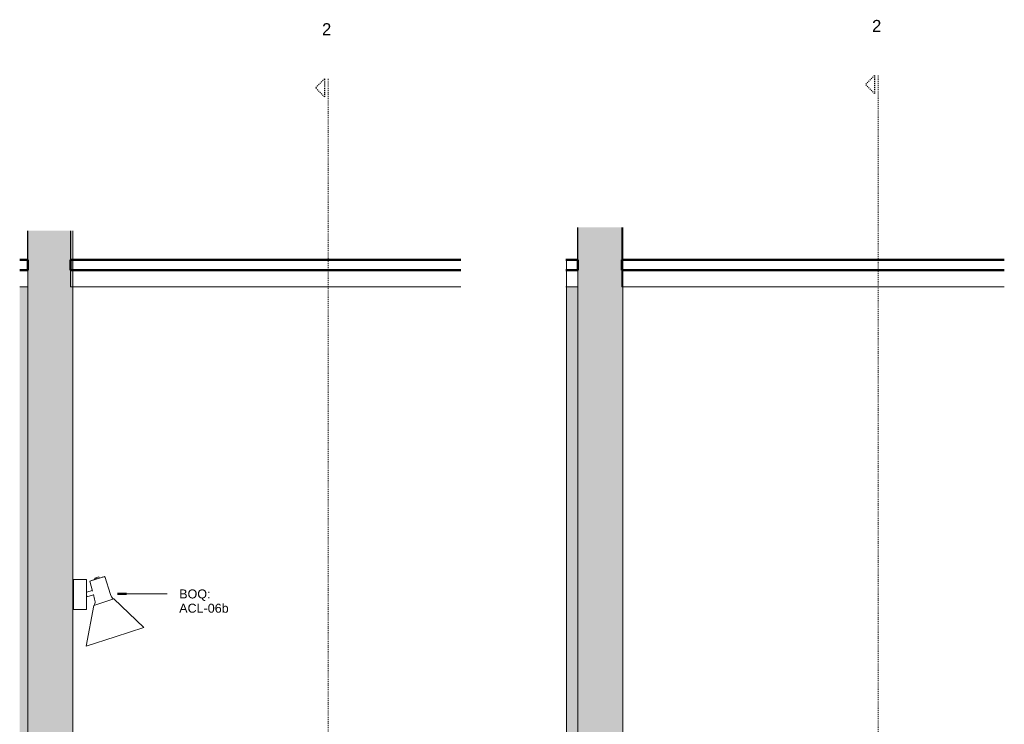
# Model space of a CAD drawing. Header units: millimetres. Extents: x -95449 to -59736, y -38642 to 27752.
# Tile 13 of 14: x -82177 to -78885, y 25398 to 27752. Entities that reach past the tile are written whole.
import ezdxf

# ---------------------------------------------------------------- set-up
doc = ezdxf.new("R2010")
doc.units = ezdxf.units.MM
doc.linetypes.add('Dash_2_', pattern=[6.35, 3.175, -3.175])
for name, color, linetype, lineweight in [('0-3', 90, 'Continuous', 5), ('A09-C---4', 55, 'Dash_2_', 13), ('A09-C---5', 135, 'Dash_2_', 25), ('A09-C---6', 8, 'Dash_2_', 5), ('A09-NT--1', 210, 'Continuous', 50), ('A09-NT--2', 7, 'Continuous', 13), ('A29-----4', 254, 'Continuous', 5), ('A29-----5', 170, 'Continuous', 13), ('A35-----1', 130, 'Continuous', 25), ('A35-----2', 170, 'Continuous', 13), ('A35-----3', 210, 'Continuous', 50), ('A79-Y--', 8, 'Continuous', 13)]:
    doc.layers.add(name, color=color, linetype=linetype, lineweight=lineweight)
doc.styles.add('Arial', font='arial.ttf', dxfattribs={"height": 40})
doc.styles.add('Arial_1', font='arial.ttf', dxfattribs={"height": 30})

# ---------------------------------------------------------------- blocks, each defined once
blk = doc.blocks.new('HSR-D_ABT_ARCH_Interieur_rvt-3-Pantry Griffie - Section A')
at = {"layer": 'A29-----4'}
for points in [[(37281.6, 23625), (37281.6, 26950), (37274.3, 26950), (37274.3, 27047.1), (37131.6, 27047.1), (37131.6, 23625)], [(37131.6, 23625), (37131.6, 26860), (37104, 26860), (37104, 23625)]]:
    blk.add_hatch(color=256, dxfattribs=at).paths.add_polyline_path(points)
at = {"layer": 'A29-----5'}
for p, q in [((37131.6, 27047.1), (37131.6, 23625)), ((37281.6, 24975.2), (37281.6, 27047.1)), ((37131.6, 26950), (37104, 26950)), ((37131.6, 23625), (37131.6, 26950)), ((37281.6, 24570.2), (37281.6, 24912.2)), ((37281.6, 24492.7), (37281.6, 24525.2)), ((37281.6, 24150.2), (37281.6, 24447.7)), ((37281.6, 23787.5), (37281.6, 24105.2)), ((37281.6, 23625), (37281.6, 23725))]:
    blk.add_line(p, q, dxfattribs=at)
at = {"layer": 'A35-----1'}
for p, q in [((37131.6, 26950), (37131.6, 27047.1)), ((37274.3, 27047.1), (37274.3, 26950))]:
    blk.add_line(p, q, dxfattribs=at)
at = {"layer": 'A35-----2'}
for p, q in [((37131.6, 26860), (37131.6, 26915)), ((37274.3, 26915), (37274.3, 26860)), ((37104, 26860), (37131.6, 26860)), ((37274.3, 26860), (38579.2, 26860))]:
    blk.add_line(p, q, dxfattribs=at)
at = {"layer": 'A35-----3'}
for p, q in [((37131.6, 26950), (37104, 26950)), ((37131.6, 26915), (37131.6, 26950)), ((37274.3, 26950), (37274.3, 26915)), ((38579.2, 26950), (37274.3, 26950)), ((37131.6, 26915), (37104, 26915)), ((38579.2, 26915), (37274.3, 26915))]:
    blk.add_line(p, q, dxfattribs=at)
blk = doc.blocks.new('750 Zero_Compose_Wall lamp ø195 - 750 Zero_Compose_Wall lamp ø195-16241076-Pantry Griffie - Section A')
at = {"layer": 'A79-Y--'}
for p, q in [((37326.8, 25882.1), (37284.4, 25882.1)), ((37284.4, 25832.1), (37284.4, 25882.1)), ((37326.8, 25882.1), (37326.8, 25832.1)), ((37388.5, 25891.4), (37338.4, 25876.6)), ((37369, 25890.6), (37355.2, 25886.5)), ((37355.2, 25886.5), (37355.6, 25883.8)), ((37370.2, 25888), (37369, 25890.6)), ((37407.7, 25831.8), (37388.5, 25891.4)), ((37347.2, 25845.4), (37326.8, 25839.4)), ((37338.4, 25876.6), (37347.3, 25843.4)), ((37284.4, 25782.1), (37284.4, 25832.1)), ((37326.8, 25832.1), (37326.8, 25782.1)), ((37329, 25823.6), (37326.8, 25831.2)), ((37329, 25823.6), (37351.3, 25830.2)), ((37350.4, 25832), (37354.6, 25816.1)), ((37356.3, 25807.8), (37354.6, 25816.1)), ((37418.3, 25816.8), (37385.3, 25806.1)), ((37407.7, 25831.8), (37410.8, 25823.9)), ((37417.9, 25816.4), (37417.6, 25817.4)), ((37519, 25721.7), (37418.3, 25816.8)), ((37284.4, 25782.1), (37326.8, 25782.1)), ((37352.2, 25795.4), (37326.6, 25659.2)), ((37385.3, 25806.1), (37352.2, 25795.4)), ((37354.1, 25798.6), (37354.9, 25796.2)), ((37519, 25721.7), (37422.8, 25690.5)), ((37422.8, 25690.5), (37326.6, 25659.2))]:
    blk.add_line(p, q, dxfattribs=at)
at = {"layer": 'A79-Y--', "flags": 128}
for points in [[(37338.4, 25876.6), (37361.5, 25885.7), (37362.1, 25885.9)], [(37380.1, 25889.8), (37387.2, 25891.2), (37388.5, 25891.4)], [(37410.8, 25823.9), (37415.5, 25818.5), (37417.6, 25817.3)], [(37354.2, 25798.7), (37356.4, 25805.5), (37356.3, 25807.8)]]:
    blk.add_lwpolyline(points, dxfattribs=at)
blk = doc.blocks.new('HSR-D_ABT_ARCH_Interieur_rvt-4-Pantry Griffie - Section B')
at = {"layer": 'A29-----4'}
for points in [[(37281.6, 23625), (37281.6, 26950), (37278.3, 26950), (37278.3, 27058.3), (37131.6, 27058.3), (37131.6, 23625)], [(37093.6, 23625), (37131.6, 23625), (37131.6, 26860), (37093.6, 26860), (37093.6, 24428.1)]]:
    blk.add_hatch(color=256, dxfattribs=at).paths.add_polyline_path(points)
at = {"layer": 'A29-----5'}
for p, q in [((37131.6, 27058.3), (37131.6, 23625)), ((37281.6, 24975.2), (37281.6, 27058.3)), ((37093.6, 26950), (37093.6, 25210)), ((37131.6, 26950), (37093.6, 26950)), ((37131.6, 23625), (37131.6, 26950)), ((37281.6, 24570.2), (37281.6, 24912.2)), ((37093.6, 24525), (37093.6, 23625)), ((37281.6, 24492.7), (37281.6, 24525.2)), ((37281.6, 24150.2), (37281.6, 24447.7)), ((37281.6, 23787.5), (37281.6, 24105.2)), ((37281.6, 23625), (37281.6, 23725))]:
    blk.add_line(p, q, dxfattribs=at)
at = {"layer": 'A35-----1'}
for p, q in [((37131.6, 26950), (37131.6, 27058.3)), ((37278.3, 27058.3), (37278.3, 26950))]:
    blk.add_line(p, q, dxfattribs=at)
at = {"layer": 'A35-----2'}
for p, q in [((37131.6, 26860), (37131.6, 26915)), ((37278.3, 26915), (37278.3, 26860)), ((37091.2, 26860), (37131.6, 26860)), ((37278.3, 26860), (38557.1, 26860))]:
    blk.add_line(p, q, dxfattribs=at)
at = {"layer": 'A35-----3'}
for p, q in [((37131.6, 26950), (37091.2, 26950)), ((37131.6, 26915), (37131.6, 26950)), ((37278.3, 26950), (37278.3, 26915)), ((38557.1, 26950), (37278.3, 26950)), ((37131.6, 26915), (37091.2, 26915)), ((38557.1, 26915), (37278.3, 26915))]:
    blk.add_line(p, q, dxfattribs=at)
blk = doc.blocks.new('Detail View - Detail - Detail Number-13476530-Pantry Griffie - Section A')
at = {"layer": 'A09-C---5'}
for p, q in [((38122.9, 27555.1), (38092.9, 27525.1)), ((38122.9, 27495.1), (38092.9, 27525.1)), ((38122.9, 27555.1), (38122.9, 27495.1))]:
    blk.add_line(p, q, dxfattribs=at)
blk = doc.blocks.new('Detail View - Detail - Detail Number-13476530-Pantry Griffie - Section B')
at = {"layer": 'A09-C---5'}
for p, q in [((38122.9, 27566), (38092.9, 27536)), ((38122.9, 27566), (38122.9, 27506)), ((38122.9, 27506), (38092.9, 27536))]:
    blk.add_line(p, q, dxfattribs=at)

msp = doc.modelspace()

# ---------------------------------------------------------------- linework, layer by layer
at = {"layer": 'A09-C---4'}
for p, q in [((-79307.2, 27566), (-79307.2, 23043.6)), ((-81146.3, 27555.1), (-81146.3, 23043.6))]:
    msp.add_line(p, q, dxfattribs=at)
at = {"layer": 'A09-NT--1'}
msp.add_line((-81850.5, 25833.6), (-81820.5, 25833.6), dxfattribs=at)
at = {"layer": 'A09-NT--2'}
msp.add_line((-81850.5, 25833.6), (-81684.1, 25833.6), dxfattribs=at)

# ---------------------------------------------------------------- block references
at = {"layer": '0-3'}
for name, p in [('HSR-D_ABT_ARCH_Interieur_rvt-3-Pantry Griffie - Section A', (-119281.4, 0)), ('HSR-D_ABT_ARCH_Interieur_rvt-4-Pantry Griffie - Section B', (-117442.3, 0))]:
    msp.add_blockref(name, p, dxfattribs=at)
at = {"layer": 'A09-C---5'}
for name, p in [('Detail View - Detail - Detail Number-13476530-Pantry Griffie - Section B', (-117442.3, 0)), ('Detail View - Detail - Detail Number-13476530-Pantry Griffie - Section A', (-119281.4, 0))]:
    msp.add_blockref(name, p, dxfattribs=at)
at = {"layer": 'A79-Y--'}
msp.add_blockref('750 Zero_Compose_Wall lamp ø195 - 750 Zero_Compose_Wall lamp ø195-16241076-Pantry Griffie - Section A', (-119281.4, 0), dxfattribs=at)

# ---------------------------------------------------------------- texts
at = {"layer": 'A09-C---6', "char_height": 40, "width": 38.481, "attachment_point": 1, "style": 'Arial'}
for insert in [(-81166.6, 27740.8), (-79327.4, 27751.8)]:
    msp.add_mtext('2', dxfattribs=dict(at, insert=insert))

# ---------------------------------------------------------------- next in the draw order: texts
at = {"layer": 'A09-NT--2', "insert": (-81644.1, 25848.6), "char_height": 30, "width": 128.27, "attachment_point": 1, "style": 'Arial_1', "bg_fill": 3, "box_fill_scale": 1.25, "bg_fill_color": 256, "bg_fill_true_color": 13158600, "bg_fill_transparency": 0}
msp.add_mtext('BOQ:', dxfattribs=at)

# ---------------------------------------------------------------- next in the draw order: texts
at = {"layer": 'A09-NT--2', "insert": (-81644.1, 25800.9), "char_height": 30, "width": 202.025, "attachment_point": 1, "style": 'Arial_1', "bg_fill": 3, "box_fill_scale": 1.25, "bg_fill_color": 256, "bg_fill_true_color": 13158600, "bg_fill_transparency": 0}
msp.add_mtext('ACL-06b', dxfattribs=at)

doc.saveas('drawing.dxf')
